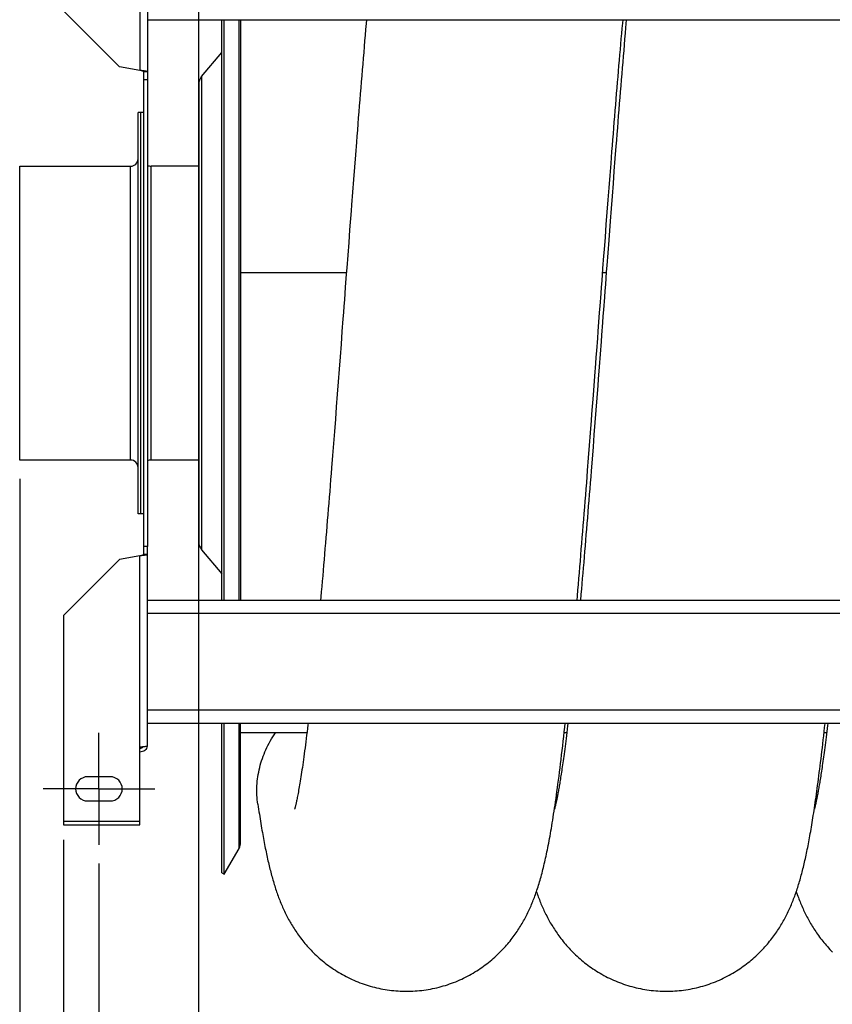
# Model space of a CAD drawing. Extents: x 0 to 420, y 0 to 397.
# Tile 3 of 16: x 150 to 194, y 57 to 109. Entities that reach past the tile are written whole.
import ezdxf

# ---------------------------------------------------------------- set-up
doc = ezdxf.new("R2010")
doc.units = 0
doc.header["$LTSCALE"] = 23.1
doc.linetypes.add('CENTER', pattern=[0.6, 0.375, -0.075, 0.075, -0.075])
doc.layers.get('0').update_dxf_attribs({"linetype": 'CONTINUOUS'})
for name, color, linetype in [('110528_DXF_CONTINUOUS_LINE', 7, 'CONTINUOUS'), ('110528_DXF_DIMENSION', 7, 'CONTINUOUS'), ('110534_DXF_AXIS', 7, 'CONTINUOUS'), ('110534_DXF_CONTINUOUS_LINE', 7, 'CONTINUOUS'), ('110651_DXF_CONTINUOUS_LINE', 7, 'CONTINUOUS'), ('110801_DXF_CONTINUOUS_LINE', 7, 'CONTINUOUS'), ('112850_DXF_CONTINUOUS_LINE', 7, 'CONTINUOUS'), ('AG_HOSE_125_DXF_CONTINUOUS', 7, 'CONTINUOUS'), ('ASEM_65_125-75_DXF_DIMENSI', 7, 'CONTINUOUS')]:
    doc.layers.add(name, color=color, linetype=linetype)
doc.styles.get("Standard").update_dxf_attribs({"font": 'txt', "width": 0.7})
doc.dimstyles.new('DIMSTYLE_1', dxfattribs={"dimtxt": 3.5, "dimasz": 3, "dimexe": 1.5, "dimexo": 1, "dimgap": 0.875, "dimtad": 1, "dimdec": 0, "dimlfac": 10, "dimtxsty": 'STANDARD', "dimblk": '_ARROW_FILLED', "dimblk1": '_ARROW_FILLED', "dimblk2": '_ARROW_FILLED', "dimcen": 0.09, "dimazin": 3, "dimtp": 0.8, "dimtm": 0.8, "dimtfac": 1, "dimtdec": 0, "dimtofl": 0, "dimtmove": 0, "dimatfit": 3, "dimtolj": 1})
doc.dimstyles.new('DIMSTYLE_2', dxfattribs={"dimtxt": 3.5, "dimasz": 3, "dimexe": 1.5, "dimexo": 1, "dimgap": 0.875, "dimtad": 1, "dimdec": 3, "dimlfac": 10, "dimtxsty": 'STANDARD', "dimblk": '_ARROW_FILLED', "dimblk1": '_ARROW_FILLED', "dimblk2": '_ARROW_FILLED', "dimcen": 0.09, "dimazin": 3, "dimtp": 0.8, "dimtm": 0.8, "dimtfac": 1, "dimtdec": 3, "dimtofl": 0, "dimtmove": 0, "dimatfit": 3, "dimtolj": 1})

# ---------------------------------------------------------------- blocks, each defined once
blk = doc.blocks.new('_ARROW_FILLED')
at = {"color": 0, "linetype": 'BYBLOCK'}
blk.add_solid([(0, 0), (-1, 0.167), (-1, -0.167)], dxfattribs=at)
blk = doc.blocks.new('*D5')
at = {"layer": 'ASEM_65_125-75_DXF_DIMENSI', "color": 2, "linetype": 'CONTINUOUS'}
for p, q in [((152.377, 65.451), (152.377, 30.873)), ((233.577, 65.451), (233.577, 30.873)), ((152.377, 32.373), (192.977, 32.373)), ((233.577, 32.373), (192.977, 32.373))]:
    blk.add_line(p, q, dxfattribs=at)
at = {"layer": 'ASEM_65_125-75_DXF_DIMENSI', "color": 2, "linetype": 'CONTINUOUS', "xscale": 3, "yscale": 3, "zscale": 3, "rotation": 180}
blk.add_blockref('_ARROW_FILLED', (152.377, 32.373), dxfattribs=at)
at = {"layer": 'ASEM_65_125-75_DXF_DIMENSI', "color": 2, "linetype": 'CONTINUOUS', "xscale": 3, "yscale": 3, "zscale": 3}
blk.add_blockref('_ARROW_FILLED', (233.577, 32.373), dxfattribs=at)
at = {"layer": 'ASEM_65_125-75_DXF_DIMENSI', "color": 2, "linetype": 'CONTINUOUS', "insert": (192.977, 36.748), "char_height": 3.5, "width": 11.25, "attachment_point": 2}
blk.add_mtext('812', dxfattribs=at)
blk = doc.blocks.new('*D6')
at = {"layer": 'ASEM_65_125-75_DXF_DIMENSI', "color": 2, "linetype": 'CONTINUOUS'}
for p, q in [((154.277, 64.177), (154.277, 40.873)), ((231.677, 64.177), (231.677, 40.873)), ((154.277, 42.373), (192.977, 42.373)), ((231.677, 42.373), (192.977, 42.373))]:
    blk.add_line(p, q, dxfattribs=at)
at = {"layer": 'ASEM_65_125-75_DXF_DIMENSI', "color": 2, "linetype": 'CONTINUOUS', "xscale": 3, "yscale": 3, "zscale": 3, "rotation": 180}
blk.add_blockref('_ARROW_FILLED', (154.277, 42.373), dxfattribs=at)
at = {"layer": 'ASEM_65_125-75_DXF_DIMENSI', "color": 2, "linetype": 'CONTINUOUS', "xscale": 3, "yscale": 3, "zscale": 3}
blk.add_blockref('_ARROW_FILLED', (231.677, 42.373), dxfattribs=at)
at = {"layer": 'ASEM_65_125-75_DXF_DIMENSI', "color": 2, "linetype": 'CONTINUOUS', "insert": (192.977, 46.748), "char_height": 3.5, "width": 12.375, "attachment_point": 2}
blk.add_mtext('774', dxfattribs=at)
blk = doc.blocks.new('*D7')
at = {"layer": 'ASEM_65_125-75_DXF_DIMENSI', "color": 2, "linetype": 'CONTINUOUS'}
for p, q in [((150.027, 84.802), (150.027, 20.873)), ((242.162, 84.212), (242.162, 20.873)), ((150.027, 22.373), (196.095, 22.373)), ((242.162, 22.373), (196.095, 22.373))]:
    blk.add_line(p, q, dxfattribs=at)
at = {"layer": 'ASEM_65_125-75_DXF_DIMENSI', "color": 2, "linetype": 'CONTINUOUS', "xscale": 3, "yscale": 3, "zscale": 3, "rotation": 180}
blk.add_blockref('_ARROW_FILLED', (150.027, 22.373), dxfattribs=at)
at = {"layer": 'ASEM_65_125-75_DXF_DIMENSI', "color": 2, "linetype": 'CONTINUOUS', "xscale": 3, "yscale": 3, "zscale": 3}
blk.add_blockref('_ARROW_FILLED', (242.162, 22.373), dxfattribs=at)
at = {"layer": 'ASEM_65_125-75_DXF_DIMENSI', "color": 2, "linetype": 'CONTINUOUS', "insert": (196.095, 26.748), "char_height": 3.5, "width": 11.25, "attachment_point": 2}
blk.add_mtext('921', dxfattribs=at)

msp = doc.modelspace()

# ---------------------------------------------------------------- linework, layer by layer
at = {"layer": '110528_DXF_CONTINUOUS_LINE', "color": 3, "linetype": 'CONTINUOUS'}
for p, q in [((160.85894, 78.27725), (160.85894, 109.4081)), ((159.77929, 106.35848), (160.85894, 107.64516)), ((159.62722, 105.94067), (159.62722, 81.41384)), ((159.77929, 80.99602), (160.85894, 79.70934)), ((160.85894, 63.67725), (160.85894, 71.68693))]:
    msp.add_line(p, q, dxfattribs=at)
at = {"layer": '110528_DXF_CONTINUOUS_LINE', "color": 7, "linetype": 'CONTINUOUS'}
for p, q in [((160.98885, 78.27725), (160.98885, 109.4081)), ((161.87497, 109.4081), (161.87497, 78.27725)), ((160.98885, 63.60225), (160.98885, 71.68693)), ((161.87497, 65.31123), (161.87497, 71.68693)), ((160.98885, 63.60225), (161.78788, 64.98623)), ((160.85894, 63.67725), (160.98885, 63.60225))]:
    msp.add_line(p, q, dxfattribs=at)
at = {"layer": '110528_DXF_CONTINUOUS_LINE', "color": 9, "linetype": 'CONTINUOUS'}
for p, q in [((161.78788, 78.27725), (161.78788, 109.4081)), ((159.77929, 106.35848), (159.77929, 80.99602)), ((161.78788, 64.98623), (161.78788, 71.68693))]:
    msp.add_line(p, q, dxfattribs=at)
at = {"layer": '110528_DXF_CONTINUOUS_LINE', "color": 3, "linetype": 'CONTINUOUS'}
for centre, start, end in [((160.27722, 105.94067), 140, 180), ((160.27722, 81.41383), 180, 220)]:
    msp.add_arc(centre, 0.65, start, end, dxfattribs=at)
at = {"layer": '110528_DXF_CONTINUOUS_LINE', "color": 7, "linetype": 'CONTINUOUS'}
msp.add_arc((161.22497, 65.31123), 0.65, 330, 360, dxfattribs=at)
at = {"layer": '110528_DXF_DIMENSION', "color": 2, "linetype": 'CONTINUOUS'}
msp.add_line((159.62722, 52.42783), (159.62722, 134.92668), dxfattribs=at)
at = {"layer": '110534_DXF_AXIS', "color": 7, "linetype": 'CENTER'}
for q in [(154.27722, 71.17726), (151.27721, 68.17725), (157.27723, 68.17725), (154.27722, 65.17724)]:
    msp.add_line((154.27722, 68.17725), q, dxfattribs=at)
at = {"layer": '110534_DXF_CONTINUOUS_LINE', "color": 9, "linetype": 'CONTINUOUS'}
for p, q in [((156.47722, 116.9295), (156.47722, 106.6886)), ((156.47722, 70.425), (156.47722, 80.6659)), ((152.37722, 66.4506), (156.47722, 66.4506))]:
    msp.add_line(p, q, dxfattribs=at)
at = {"layer": '110534_DXF_CONTINUOUS_LINE', "color": 3, "linetype": 'CONTINUOUS'}
for p, q in [((156.87722, 116.8693), (156.87722, 81.17725)), ((152.37722, 109.88256), (155.37722, 106.88256)), ((156.47722, 106.6886), (155.37722, 106.88256)), ((156.87722, 70.48521), (156.87722, 81.17725)), ((152.37722, 77.47194), (155.37722, 80.47194)), ((156.47722, 80.6659), (155.37722, 80.47194)), ((152.37722, 77.47194), (152.37722, 66.25059)), ((156.47722, 66.25059), (156.47722, 70.425)), ((154.87722, 68.82725), (153.67722, 68.82725)), ((153.67722, 67.52725), (154.87722, 67.52725)), ((152.37722, 66.2506), (156.47722, 66.2506))]:
    msp.add_line(p, q, dxfattribs=at)
at = {"layer": '110534_DXF_CONTINUOUS_LINE', "color": 7, "linetype": 'CONTINUOUS'}
for p, q in [((156.87722, 106.61557), (156.67722, 106.61557)), ((156.67722, 81.17725), (156.67722, 106.61557)), ((156.87722, 106.17725), (156.67722, 106.17725)), ((156.87722, 81.17725), (156.67722, 81.17725)), ((156.67722, 80.73893), (156.67722, 81.17725)), ((156.87722, 80.73893), (156.67722, 80.73893))]:
    msp.add_line(p, q, dxfattribs=at)
at = {"layer": '110534_DXF_CONTINUOUS_LINE', "color": 3, "linetype": 'CONTINUOUS'}
for centre, radius, start, end in [((156.48577, 70.54259), 0.39145, 349.89085, 350.655351), ((153.67722, 68.17725), 0.65, 90, 270), ((154.87722, 68.17725), 0.65, 270, 90)]:
    msp.add_arc(centre, radius, start, end, dxfattribs=at)
at = {"layer": '110534_DXF_CONTINUOUS_LINE', "color": 7, "linetype": 'CONTINUOUS'}
for points, knots in [([(156.67722, 106.61557), (156.67722, 106.6235), (156.65421, 106.64058), (156.6132, 106.65423), (156.5499, 106.67195), (156.50277, 106.68266), (156.47722, 106.6886)], [0, 0, 0, 0, 0.1095964, 0.32647794, 0.63723776, 1, 1, 1, 1]), ([(156.67722, 80.73893), (156.67722, 80.73101), (156.65421, 80.71392), (156.6132, 80.70027), (156.5499, 80.68255), (156.50277, 80.67184), (156.47722, 80.6659)], [0, 0, 0, 0, 0.1095964, 0.32647794, 0.63723776, 1, 1, 1, 1]), ([(156.47722, 70.34478), (156.5114, 70.34478), (156.58079, 70.36265), (156.63204, 70.41284), (156.64947, 70.44205)], [0, 0, 0, 0, 0.50119096, 1, 1, 1, 1])]:
    msp.add_open_spline(points, degree=3, knots=knots, dxfattribs=at)
at = {"layer": '110534_DXF_CONTINUOUS_LINE', "color": 3, "linetype": 'CONTINUOUS'}
for points, knots in [([(156.87722, 106.61557), (156.87722, 106.61955), (156.86531, 106.6283), (156.84302, 106.63519), (156.80561, 106.64437), (156.73383, 106.65682), (156.62261, 106.67174), (156.52826, 106.68267), (156.47722, 106.6886)], [0, 0, 0, 0, 0.0290834, 0.08885385, 0.18164624, 0.30490852, 0.62429132, 1, 1, 1, 1]), ([(156.87722, 80.73893), (156.87722, 80.73495), (156.86531, 80.72621), (156.84302, 80.71931), (156.80561, 80.71013), (156.73383, 80.69769), (156.62261, 80.68276), (156.52826, 80.67184), (156.47722, 80.6659)], [0, 0, 0, 0, 0.0290834, 0.08885385, 0.18164624, 0.30490852, 0.62429132, 1, 1, 1, 1]), ([(156.47722, 70.425), (156.52826, 70.42989), (156.60241, 70.43698), (156.69662, 70.44708), (156.75665, 70.45446), (156.80541, 70.46144), (156.84314, 70.46901), (156.86441, 70.47458), (156.87722, 70.48162), (156.87722, 70.48521)], [0, 0, 0, 0, 0.37771184, 0.54853637, 0.69852876, 0.82207755, 0.91471109, 0.97358369, 1, 1, 1, 1]), ([(156.87114, 70.47388), (156.8631, 70.42874), (156.83061, 70.34041), (156.73938, 70.23319), (156.61677, 70.16318), (156.52351, 70.14701), (156.47722, 70.14701)], [0, 0, 0, 0, 0.24875061, 0.49833507, 0.74886161, 1, 1, 1, 1])]:
    msp.add_open_spline(points, degree=3, knots=knots, dxfattribs=at)
at = {"layer": '110651_DXF_CONTINUOUS_LINE', "color": 3, "linetype": 'CONTINUOUS'}
for p, q in [((161.87497, 95.85944), (167.54579, 95.85944)), ((181.28463, 95.85944), (181.478, 95.85944)), ((165.42878, 71.17725), (161.87497, 71.17725)), ((179.36099, 71.17725), (179.22146, 71.17725)), ((193.29319, 71.17725), (193.1537, 71.17725))]:
    msp.add_line(p, q, dxfattribs=at)
at = {"layer": '110801_DXF_CONTINUOUS_LINE', "color": 7, "linetype": 'CONTINUOUS'}
for p, q in [((156.87722, 109.4081), (229.07722, 109.4081)), ((229.07722, 78.27725), (156.87722, 78.27725)), ((229.07722, 71.68693), (156.87722, 71.68693))]:
    msp.add_line(p, q, dxfattribs=at)
at = {"layer": '110801_DXF_CONTINUOUS_LINE', "color": 9, "linetype": 'CONTINUOUS'}
for p, q in [((229.07722, 77.57725), (156.87722, 77.57725)), ((229.07722, 72.38693), (156.87722, 72.38693))]:
    msp.add_line(p, q, dxfattribs=at)
at = {"layer": '112850_DXF_CONTINUOUS_LINE', "color": 7, "linetype": 'CONTINUOUS'}
for p, q in [((156.52722, 104.42725), (156.37722, 104.42725)), ((156.37722, 82.92725), (156.37722, 104.42725)), ((156.67722, 104.42725), (156.52722, 104.42725)), ((156.52722, 82.92728), (156.52722, 104.42723)), ((156.52722, 82.92728), (156.52722, 104.42723)), ((150.02722, 101.55225), (155.97722, 101.55225)), ((150.02722, 85.80225), (150.02722, 101.55225)), ((159.62722, 101.55225), (157.07722, 101.55225)), ((155.97722, 85.80225), (150.02722, 85.80225)), ((159.62722, 85.80225), (157.07722, 85.80225)), ((156.52722, 82.92725), (156.37722, 82.92725)), ((156.67722, 82.92725), (156.52722, 82.92725))]:
    msp.add_line(p, q, dxfattribs=at)
at = {"layer": '112850_DXF_CONTINUOUS_LINE', "color": 9, "linetype": 'CONTINUOUS'}
for p, q in [((155.97722, 85.80225), (155.97722, 101.55225)), ((157.07722, 85.80225), (157.07722, 101.55225))]:
    msp.add_line(p, q, dxfattribs=at)
at = {"layer": '112850_DXF_CONTINUOUS_LINE', "color": 7, "linetype": 'CONTINUOUS'}
for centre, start, end in [((155.97722, 101.95225), 270, 360), ((157.07722, 101.95225), 240, 270), ((155.97722, 85.40225), 0, 90), ((157.07722, 85.40225), 90, 120)]:
    msp.add_arc(centre, 0.4, start, end, dxfattribs=at)
at = {"layer": 'AG_HOSE_125_DXF_CONTINUOUS', "color": 7, "linetype": 'CONTINUOUS'}
for p, q in [((182.55379, 109.4081), (182.51653, 108.9807)), ((168.02782, 102.17301), (167.97601, 101.50719)), ((181.94345, 101.96031), (181.8918, 101.29532)), ((167.97601, 101.50719), (167.92426, 100.83816)), ((181.68219, 101.05425), (181.73277, 101.70047)), ((167.92426, 100.83816), (167.87258, 100.16633)), ((181.63153, 100.40299), (181.68219, 101.05425)), ((181.8918, 101.29532), (181.8402, 100.6271)), ((181.58081, 99.74716), (181.63153, 100.40299)), ((181.8402, 100.6271), (181.78865, 99.95603)), ((167.87258, 100.16633), (167.82098, 99.49219)), ((181.78865, 99.95603), (181.73715, 99.28248)), ((181.53004, 99.08723), (181.58081, 99.74716)), ((181.73715, 99.28248), (181.6857, 98.60684)), ((181.47921, 98.42363), (181.53004, 99.08723)), ((181.42836, 97.75685), (181.47921, 98.42363)), ((181.6857, 98.60684), (181.60862, 97.59035)), ((167.71797, 98.13855), (167.66655, 97.45968)), ((181.37749, 97.08718), (181.42836, 97.75685)), ((167.66655, 97.45968), (167.61518, 96.7798)), ((181.60862, 97.59035), (181.5573, 96.91123)), ((167.61518, 96.7798), (167.56385, 96.09919)), ((181.5573, 96.91123), (181.50601, 96.23135)), ((181.25017, 95.40245), (181.30112, 96.07797)), ((181.02018, 92.34476), (181.04579, 92.68534)), ((167.25686, 92.01839), (167.20585, 91.34225)), ((181.19938, 92.1553), (181.14844, 91.47974)), ((167.20585, 91.34225), (167.1549, 90.66822)), ((181.14844, 91.47974), (181.09755, 90.80621)), ((180.86629, 90.30177), (180.91764, 90.98235)), ((167.1549, 90.66822), (167.104, 89.99666)), ((180.78916, 89.28266), (180.86629, 90.30177)), ((167.104, 89.99666), (167.05314, 89.32789)), ((181.0213, 89.80053), (180.97052, 89.13368)), ((167.05314, 89.32789), (167.00231, 88.66222)), ((180.97052, 89.13368), (180.91978, 88.47017)), ((167.00231, 88.66222), (166.9515, 88.00001)), ((180.91978, 88.47017), (180.86909, 87.81038)), ((166.9515, 88.00001), (166.90073, 87.34159)), ((180.63453, 87.25458), (180.68612, 87.92874)), ((180.86909, 87.81038), (180.81846, 87.15469)), ((166.90073, 87.34159), (166.85002, 86.68742)), ((180.58287, 86.58271), (180.63453, 87.25458)), ((180.81846, 87.15469), (180.76791, 86.5035)), ((166.85002, 86.68742), (166.79937, 86.03789)), ((180.53115, 85.9135), (180.58287, 86.58271)), ((180.76791, 86.5035), (180.71742, 85.85717)), ((180.47935, 85.24735), (180.53115, 85.9135)), ((180.11801, 78.60945), (180.08839, 78.27725)), ((178.70441, 67.09948), (178.70175, 67.09028)), ((178.72877, 67.19121), (178.71978, 67.15618)), ((178.73922, 67.23333), (178.72877, 67.19121)), ((178.75107, 67.28265), (178.73922, 67.23333)), ((192.63578, 67.09665), (192.63352, 67.08888)), ((192.65377, 67.16303), (192.64614, 67.13409)), ((192.66292, 67.19893), (192.65377, 67.16303)), ((192.67353, 67.24191), (192.66292, 67.19893)), ((192.68552, 67.2921), (192.67353, 67.24191))]:
    msp.add_line(p, q, dxfattribs=at)
at = {"layer": 'AG_HOSE_125_DXF_CONTINUOUS', "color": 9, "linetype": 'CONTINUOUS'}
for p, q in [((161.87497, 95.85944), (167.54579, 95.85944)), ((181.28463, 95.85944), (181.478, 95.85944)), ((165.42878, 71.17725), (161.87497, 71.17725)), ((179.36099, 71.17725), (179.22146, 71.17725)), ((193.29319, 71.17725), (193.1537, 71.17725))]:
    msp.add_line(p, q, dxfattribs=at)
at = {"layer": 'AG_HOSE_125_DXF_CONTINUOUS', "color": 7, "linetype": 'CONTINUOUS'}
for points in [[(168.62158, 109.4081), (168.603, 109.19559), (168.57659, 108.89144), (168.5502, 108.58544), (168.52382, 108.27766), (168.49748, 107.96822), (168.47116, 107.65718), (168.44487, 107.34458), (168.41861, 107.03054), (168.39239, 106.71514), (168.36619, 106.39839), (168.34001, 106.08035), (168.31387, 105.7611), (168.28776, 105.44064), (168.26168, 105.11895), (168.23561, 104.79607), (168.20958, 104.47206), (168.18356, 104.14687), (168.15757, 103.82056), (168.1316, 103.49318), (168.10563, 103.16469), (168.07969, 102.83512), (168.02782, 102.17301)], [(181.73277, 101.70047), (181.78328, 102.34125), (181.8085, 102.65947), (181.83371, 102.97621), (181.85889, 103.29142), (181.88405, 103.60508), (181.90919, 103.91713), (181.93431, 104.22756), (181.95941, 104.53632), (181.98449, 104.84337), (182.00956, 105.14869), (182.03461, 105.45225), (182.05965, 105.75399), (182.08467, 106.05387), (182.10968, 106.35184), (182.13466, 106.64787), (182.15962, 106.94187), (182.18456, 107.2338), (182.20946, 107.52363), (182.23434, 107.81128), (182.25918, 108.0967), (182.28399, 108.37986), (182.30877, 108.66068), (182.33351, 108.93914), (182.35821, 109.2152), (182.3756, 109.4081)], [(182.51653, 108.9807), (182.49032, 108.67752), (182.46415, 108.37272), (182.43798, 108.06604), (182.41181, 107.75739), (182.38564, 107.44693), (182.35949, 107.13476), (182.33335, 106.82092), (182.30721, 106.50545), (182.28109, 106.1885), (182.25498, 105.87012), (182.22889, 105.55034), (182.20282, 105.22932), (182.17678, 104.90712), (182.15076, 104.58376), (182.12476, 104.2593), (182.09879, 103.9338), (182.07285, 103.6073), (182.04693, 103.27978), (182.02103, 102.95129), (181.99515, 102.62188), (181.94345, 101.96031)], [(167.82098, 99.49219), (167.7952, 99.15437), (167.71797, 98.13855)], [(181.30112, 96.07797), (181.35204, 96.75138), (181.37749, 97.08718)], [(167.56385, 96.09919), (167.53821, 95.75869), (167.48696, 95.07752)], [(181.50601, 96.23135), (181.48039, 95.89124), (181.42919, 95.21087)], [(167.48696, 95.07752), (167.46135, 94.73693), (167.43575, 94.39639), (167.41016, 94.05596), (167.38458, 93.7157), (167.35902, 93.37563)], [(181.14809, 94.04622), (181.19916, 94.72509), (181.22467, 95.06398), (181.25017, 95.40245)], [(181.42919, 95.21087), (181.40361, 94.8707), (181.37804, 94.53059)], [(181.37804, 94.53059), (181.32694, 93.85075), (181.3014, 93.51109), (181.27588, 93.17168)], [(181.04579, 92.68534), (181.12254, 93.70632), (181.14809, 94.04622)], [(167.35902, 93.37563), (167.30791, 92.69631), (167.28238, 92.35715), (167.25686, 92.01839)], [(181.27588, 93.17168), (181.22487, 92.49374), (181.19938, 92.1553)], [(180.91764, 90.98235), (180.94329, 91.32286), (180.96893, 91.66347), (181.02018, 92.34476)], [(181.09755, 90.80621), (181.04671, 90.13508), (181.0213, 89.80053)], [(180.68612, 87.92874), (180.7119, 88.26658), (180.78916, 89.28266)], [(166.79937, 86.03789), (166.74878, 85.39344), (166.72352, 85.07326), (166.69827, 84.7545), (166.67304, 84.43721), (166.64783, 84.12144), (166.62264, 83.80724), (166.59747, 83.49464), (166.57231, 83.18369), (166.54719, 82.87442), (166.52208, 82.56688), (166.497, 82.26112), (166.47194, 81.95717), (166.44691, 81.65508), (166.4219, 81.35489), (166.39692, 81.05664), (166.37195, 80.76037), (166.34701, 80.46614), (166.3221, 80.174), (166.29721, 79.88398), (166.27235, 79.59616), (166.24751, 79.31056), (166.22271, 79.02724), (166.19795, 78.74626), (166.17322, 78.46765), (166.1562, 78.27725)], [(180.71742, 85.85717), (180.667, 85.21608), (180.64182, 84.8976), (180.61665, 84.58057), (180.5915, 84.26503), (180.56638, 83.95102), (180.54127, 83.63858), (180.51619, 83.32778), (180.49114, 83.01864), (180.4661, 82.71121), (180.44109, 82.40554), (180.41609, 82.10167), (180.39112, 81.79963), (180.36617, 81.49946), (180.34124, 81.20121), (180.31634, 80.9049), (180.29145, 80.61058), (180.26659, 80.31829), (180.24175, 80.02805), (180.21694, 79.73992), (180.19216, 79.45394), (180.16741, 79.17014), (180.14269, 78.88863), (180.11801, 78.60945)], [(179.90928, 78.27725), (179.93075, 78.52485), (179.95712, 78.83102), (179.98346, 79.13882), (180.00978, 79.44821), (180.03607, 79.75915), (180.06233, 80.07159), (180.08857, 80.38551), (180.11478, 80.70086), (180.14096, 81.0176), (180.16712, 81.33571), (180.19325, 81.65516), (180.21935, 81.97589), (180.24543, 82.29791), (180.27149, 82.62115), (180.29752, 82.94559), (180.32355, 83.2712), (180.34955, 83.59797), (180.37554, 83.92582), (180.40152, 84.25473), (180.42748, 84.58466), (180.47935, 85.24735)], [(165.49025, 71.68693), (165.48103, 71.609), (165.45845, 71.42066), (165.43602, 71.23601), (165.41376, 71.0553), (165.39169, 70.87857), (165.36979, 70.70574), (165.3481, 70.53693), (165.3266, 70.37213), (165.30531, 70.2113), (165.28423, 70.0545), (165.26337, 69.90169), (165.24273, 69.75287), (165.22233, 69.60811), (165.20218, 69.46736), (165.18226, 69.33063), (165.16263, 69.19806), (165.14328, 69.06961), (165.12422, 68.94524), (165.10549, 68.82513), (165.08709, 68.70924), (165.06903, 68.5975), (165.05135, 68.49013), (165.03406, 68.38702), (165.01716, 68.28814), (165.00071, 68.19373), (164.98472, 68.1037), (164.96919, 68.01797), (164.9542, 67.93673), (164.93973, 67.85993), (164.92581, 67.78741), (164.91245, 67.71921), (164.89968, 67.65528), (164.88749, 67.59545), (164.87588, 67.53957), (164.86485, 67.48755), (164.85441, 67.43928), (164.84456, 67.39463), (164.83531, 67.35354), (164.82666, 67.31589), (164.81858, 67.28146), (164.8111, 67.25016), (164.8042, 67.22192), (164.79788, 67.19654), (164.79213, 67.17392), (164.78697, 67.15402), (164.78241, 67.13678), (164.77845, 67.12213), (164.77512, 67.11001), (164.77241, 67.10039), (164.77088, 67.09504)], [(178.68205, 66.97366), (178.70711, 67.13941), (178.73237, 67.30949), (178.75785, 67.484), (178.78359, 67.66341), (178.80962, 67.84786), (178.83591, 68.03745), (178.86254, 68.23262), (178.88952, 68.43378), (178.91684, 68.64078), (178.94442, 68.8533), (178.97231, 69.07166), (179.00047, 69.29575), (179.02876, 69.52446), (179.05718, 69.75784), (179.08572, 69.99593), (179.11424, 70.23748), (179.14274, 70.48235), (179.17123, 70.73066), (179.19959, 70.98137), (179.2278, 71.23409), (179.2559, 71.4891), (179.27742, 71.68693)], [(179.42245, 71.68693), (179.40646, 71.55237), (179.38534, 71.37673), (179.36465, 71.20689), (179.34442, 71.04293), (179.32464, 70.88454), (179.30528, 70.73155), (179.28636, 70.58389), (179.26787, 70.44141), (179.2498, 70.30385), (179.23214, 70.17116), (179.2149, 70.04318), (179.19802, 69.91948), (179.18151, 69.79997), (179.16536, 69.68457), (179.14953, 69.57279), (179.13399, 69.46455), (179.11877, 69.35981), (179.10381, 69.25826), (179.08913, 69.15979), (179.07472, 69.0644), (179.06057, 68.97192), (179.04667, 68.8823), (179.03304, 68.79549), (179.01964, 68.71134), (179.0065, 68.62981), (178.9936, 68.55087), (178.98093, 68.47439), (178.96851, 68.40032), (178.95632, 68.32864), (178.94436, 68.25928), (178.93264, 68.1922), (178.92115, 68.12737), (178.90991, 68.06475), (178.8989, 68.0043), (178.88813, 67.946), (178.8776, 67.88981), (178.86732, 67.83569), (178.85728, 67.78362), (178.8475, 67.73358), (178.83796, 67.68552), (178.82869, 67.63944), (178.81967, 67.5953), (178.81091, 67.55308), (178.80243, 67.51276), (178.79422, 67.47434), (178.78628, 67.43778), (178.77864, 67.40308), (178.77129, 67.37023), (178.76424, 67.33922), (178.75749, 67.31001), (178.75107, 67.28265)], [(192.6216, 67.0221), (192.64231, 67.15962), (192.66313, 67.29984), (192.68406, 67.4428), (192.70512, 67.58867), (192.7263, 67.7375), (192.74762, 67.88933), (192.76908, 68.04433), (192.79069, 68.20257), (192.81245, 68.36408), (192.83437, 68.52901), (192.85645, 68.69738), (192.87869, 68.86927), (192.90112, 69.04484), (192.92372, 69.22412), (192.94651, 69.4072), (192.9695, 69.59424), (192.99269, 69.78529), (193.01608, 69.98043), (193.0397, 70.17989), (193.06354, 70.38374), (193.08761, 70.59204), (193.11193, 70.80508), (193.1365, 71.02292), (193.16133, 71.24562), (193.18643, 71.47346), (193.20967, 71.68693)], [(193.35465, 71.68693), (193.34109, 71.57262), (193.32174, 71.41144), (193.30265, 71.25428), (193.28383, 71.10101), (193.26525, 70.95157), (193.24693, 70.80592), (193.22886, 70.66393), (193.21104, 70.52555), (193.19347, 70.39074), (193.17613, 70.2594), (193.15904, 70.13146), (193.14219, 70.0069), (193.12559, 69.88571), (193.10924, 69.76783), (193.09314, 69.65321), (193.0773, 69.54185), (193.06172, 69.4337), (193.04639, 69.32871), (193.03133, 69.22685), (193.01654, 69.12811), (193.00202, 69.0324), (192.98777, 68.93966), (192.97378, 68.84984), (192.96005, 68.76288), (192.94658, 68.67864), (192.93336, 68.59708), (192.9204, 68.51816), (192.90768, 68.44176), (192.8952, 68.36784), (192.88297, 68.29635), (192.87098, 68.22721), (192.85922, 68.16035), (192.8477, 68.09576), (192.83642, 68.03341), (192.82539, 67.97324), (192.81459, 67.91524), (192.80405, 67.8594), (192.79376, 67.80568), (192.78373, 67.75406), (192.77397, 67.70454), (192.76447, 67.65709), (192.75525, 67.61167), (192.7463, 67.5683), (192.73765, 67.52695), (192.72928, 67.48758), (192.72122, 67.4502), (192.71345, 67.41477), (192.70599, 67.38126), (192.69885, 67.34967), (192.69202, 67.31995), (192.68552, 67.2921)], [(162.79749, 67.3508), (162.81665, 67.22101), (162.83698, 67.08516), (162.85726, 66.9516), (162.87749, 66.82028), (162.89766, 66.69118), (162.9178, 66.56424), (162.93789, 66.43944), (162.95794, 66.31674), (162.97797, 66.1961), (162.99796, 66.07749), (163.01792, 65.96086), (163.03787, 65.84615), (163.0578, 65.73332), (163.07772, 65.62233), (163.09766, 65.51307), (163.11761, 65.4055), (163.13758, 65.2996), (163.15758, 65.1953), (163.17761, 65.09259), (163.19769, 64.99142), (163.21782, 64.89171), (163.23802, 64.79344), (163.25828, 64.69656), (163.27864, 64.60097), (163.2991, 64.50661), (163.31967, 64.41348), (163.34037, 64.32153), (163.36118, 64.23077), (163.38213, 64.14114), (163.40325, 64.0525), (163.42454, 63.96482), (163.44603, 63.87808), (163.46775, 63.79214), (163.4897, 63.70696), (163.51192, 63.62252), (163.5344, 63.5388), (163.55717, 63.45572), (163.58024, 63.3733), (163.60361, 63.29156), (163.6273, 63.21047), (163.65131, 63.12999), (163.67566, 63.05011), (163.70038, 62.97078), (163.72548, 62.89198), (163.75095, 62.81378), (163.77678, 62.73617), (163.80302, 62.6591), (163.82968, 62.58254), (163.85676, 62.50649), (163.88429, 62.43089), (163.91232, 62.35563), (163.94087, 62.28069), (163.96996, 62.20605), (163.99967, 62.13156), (164.03002, 62.05715), (164.06104, 61.98287), (164.09273, 61.9087), (164.12514, 61.83458), (164.15828, 61.76055), (164.19208, 61.68679), (164.22656, 61.61327), (164.26174, 61.53999), (164.29756, 61.46711), (164.33401, 61.39464), (164.37112, 61.32255), (164.40885, 61.25092), (164.44716, 61.17986), (164.4861, 61.10925), (164.52586, 61.03879), (164.56643, 60.96852), (164.60784, 60.89842), (164.65033, 60.82813), (164.69393, 60.75763), (164.73867, 60.68696), (164.78469, 60.61595), (164.83205, 60.54457), (164.88075, 60.47289), (164.93093, 60.40081), (164.98266, 60.32826), (165.03594, 60.25537), (165.09065, 60.18235), (165.14683, 60.10922), (165.20451, 60.03602), (165.26355, 59.96297), (165.3239, 59.89019), (165.38565, 59.81761), (165.44885, 59.74523), (165.5135, 59.67311), (165.57964, 59.60125), (165.64736, 59.52961), (165.7167, 59.45819), (165.78766, 59.38708), (165.86026, 59.31631), (165.93452, 59.24592), (166.01045, 59.17595), (166.08802, 59.10648), (166.16726, 59.03756), (166.24818, 58.96923), (166.33069, 58.90161), (166.41482, 58.83472), (166.50056, 58.76863), (166.58782, 58.70345), (166.6766, 58.63922), (166.76689, 58.57598), (166.85861, 58.51383), (166.95174, 58.45282), (167.04628, 58.39298), (167.14213, 58.3344), (167.23927, 58.27713), (167.3377, 58.22118), (167.43732, 58.16664), (167.5381, 58.11355), (167.64004, 58.06193), (167.74304, 58.01185), (167.84708, 57.96332), (167.95214, 57.91639), (168.05813, 57.87109), (168.16503, 57.82746), (168.27281, 57.78552), (168.3814, 57.74529), (168.49078, 57.70681), (168.60092, 57.67009), (168.71177, 57.63515), (168.8233, 57.60201), (168.93547, 57.57069), (169.04824, 57.5412), (169.16156, 57.51358), (169.27541, 57.48781), (169.38973, 57.46393), (169.50449, 57.44194), (169.61965, 57.42185), (169.73517, 57.40368), (169.85101, 57.38743), (169.96714, 57.37311), (170.0835, 57.36073), (170.20006, 57.35028), (170.31679, 57.34178), (170.43363, 57.33523), (170.55054, 57.33063), (170.6675, 57.32798), (170.76801, 57.32726)], [(178.71978, 67.15618), (178.71236, 67.12822), (178.70927, 67.11689), (178.70662, 67.10732), (178.70441, 67.09948)], [(192.64614, 67.13409), (192.64011, 67.11199), (192.63773, 67.10348), (192.63578, 67.09665)], [(170.76801, 57.32726), (170.87151, 57.32802), (170.99006, 57.33077), (171.10854, 57.33553), (171.22692, 57.34228), (171.34516, 57.35103), (171.46321, 57.36178), (171.58103, 57.37452), (171.69859, 57.38924), (171.81585, 57.40593), (171.93277, 57.42459), (172.04933, 57.44522), (172.16546, 57.46779), (172.28113, 57.49231), (172.39633, 57.51875), (172.51098, 57.5471), (172.62506, 57.57736), (172.73853, 57.6095), (172.85134, 57.6435), (172.96345, 57.67935), (173.07484, 57.71703), (173.18544, 57.7565), (173.29521, 57.79776), (173.40414, 57.84077), (173.51214, 57.88551), (173.61919, 57.93193), (173.72527, 57.98003), (173.83028, 58.02975), (173.93422, 58.08106), (174.03706, 58.13393), (174.1387, 58.1883), (174.23912, 58.24412), (174.3383, 58.30138), (174.43616, 58.35999), (174.53267, 58.4199), (174.62783, 58.4811), (174.72153, 58.54348), (174.81377, 58.607), (174.90455, 58.67163), (174.99376, 58.73724), (175.0814, 58.8038), (175.16746, 58.87126), (175.25184, 58.93949), (175.33451, 59.00841), (175.41551, 59.078), (175.49479, 59.14816), (175.57234, 59.21883), (175.64821, 59.28999), (175.72246, 59.36163), (175.79511, 59.43374), (175.86617, 59.50625), (175.93564, 59.57913), (176.00359, 59.65238), (176.07, 59.72592), (176.13477, 59.79961), (176.19795, 59.8734), (176.25954, 59.94726), (176.31949, 60.02104), (176.37781, 60.09469), (176.43455, 60.16818), (176.48966, 60.24137), (176.54313, 60.31418), (176.59503, 60.38662), (176.64546, 60.45873), (176.69439, 60.5304), (176.74191, 60.60168), (176.78826, 60.67287), (176.83347, 60.74397), (176.87757, 60.81495), (176.92075, 60.8861), (176.96304, 60.95743), (177.00446, 61.02892), (177.04514, 61.10081), (177.08516, 61.17319), (177.12447, 61.24597), (177.16306, 61.31914), (177.201, 61.39279), (177.23826, 61.46684), (177.2747, 61.54101), (177.31035, 61.6153), (177.34522, 61.68971), (177.37921, 61.76398), (177.41232, 61.83802), (177.4446, 61.91192), (177.47607, 61.98564), (177.50666, 62.05896), (177.5365, 62.13212), (177.56587, 62.20578), (177.59479, 62.27997), (177.62327, 62.35472), (177.65159, 62.43074), (177.6798, 62.50823), (177.70786, 62.58712), (177.73589, 62.66777), (177.76398, 62.75057), (177.79205, 62.83531), (177.81991, 62.92147), (177.84755, 63.00907), (177.87501, 63.09826), (177.90218, 63.18864), (177.92905, 63.28026), (177.95567, 63.37321), (177.98195, 63.46724), (178.00793, 63.56241), (178.03362, 63.65877), (178.05893, 63.75601), (178.08387, 63.85402), (178.10849, 63.953), (178.13282, 64.05302), (178.15684, 64.15401), (178.18061, 64.25613), (178.20425, 64.35988), (178.22777, 64.46534), (178.25118, 64.57252), (178.27456, 64.68183), (178.29792, 64.79332), (178.32126, 64.90707), (178.34466, 65.02344), (178.36814, 65.14261), (178.3917, 65.26456), (178.41534, 65.38941), (178.43907, 65.51726), (178.4629, 65.64819), (178.48682, 65.78218), (178.51084, 65.91931), (178.53495, 66.05967), (178.55917, 66.2033), (178.58349, 66.35019), (178.60791, 66.50049), (178.63248, 66.65446), (178.65719, 66.81214), (178.68205, 66.97366)], [(184.70021, 57.32728), (184.8033, 57.32803), (184.92145, 57.33076), (185.03953, 57.33548), (185.15752, 57.34219), (185.27537, 57.35089), (185.39304, 57.36156), (185.51049, 57.37421), (185.62769, 57.38884), (185.74459, 57.40542), (185.86116, 57.42397), (185.97736, 57.44446), (186.09314, 57.46689), (186.20847, 57.49124), (186.32331, 57.51752), (186.43763, 57.54569), (186.55138, 57.57575), (186.66453, 57.60769), (186.77703, 57.64148), (186.88886, 57.67712), (186.99996, 57.71457), (187.11029, 57.75381), (187.2198, 57.79482), (187.32847, 57.83759), (187.43623, 57.88207), (187.54306, 57.92824), (187.64893, 57.97607), (187.75375, 58.02552), (187.8575, 58.07656), (187.96015, 58.12915), (188.06159, 58.18322), (188.1618, 58.23873), (188.26077, 58.29565), (188.35839, 58.3539), (188.45464, 58.41344), (188.54953, 58.47422), (188.64295, 58.53618), (188.73492, 58.59926), (188.82542, 58.66342), (188.91436, 58.72857), (189.00177, 58.79467), (189.08762, 58.86168), (189.17184, 58.92948), (189.25444, 58.99803), (189.33542, 59.06729), (189.41471, 59.13715), (189.49233, 59.20755), (189.56829, 59.27847), (189.64253, 59.34978), (189.71507, 59.42144), (189.78594, 59.49341), (189.85514, 59.56565), (189.92266, 59.63807), (189.98857, 59.71067), (190.05298, 59.78352), (190.11592, 59.85662), (190.17741, 59.9299), (190.23746, 60.00336), (190.29616, 60.07703), (190.35347, 60.15081), (190.40924, 60.22445), (190.46347, 60.29789), (190.51622, 60.37111), (190.56743, 60.44397), (190.61707, 60.51634), (190.66524, 60.58827), (190.71208, 60.6599), (190.75759, 60.73116), (190.80182, 60.80207), (190.84497, 60.87287), (190.88703, 60.94348), (190.92805, 61.01395), (190.96831, 61.08474), (191.00787, 61.1559), (191.0467, 61.22738), (191.08494, 61.29943), (191.12268, 61.37222), (191.15985, 61.4456), (191.19636, 61.51941), (191.23224, 61.59366), (191.26749, 61.66836), (191.30202, 61.7433), (191.33586, 61.81848), (191.36902, 61.89394), (191.40145, 61.96951), (191.43317, 62.04518), (191.46421, 62.12099), (191.4946, 62.19696), (191.52435, 62.27308), (191.55348, 62.3494), (191.58206, 62.42599), (191.61009, 62.50288), (191.63761, 62.58011), (191.66466, 62.65777), (191.69127, 62.73594), (191.71746, 62.81461), (191.74324, 62.89382), (191.76864, 62.97361), (191.79367, 63.05401), (191.81832, 63.13498), (191.84263, 63.21655), (191.86659, 63.29878), (191.89023, 63.38163), (191.91356, 63.46514), (191.93659, 63.54936), (191.95933, 63.63429), (191.9818, 63.71993), (192.00401, 63.80636), (192.02599, 63.89365), (192.04776, 63.98185), (192.06933, 64.07098), (192.09072, 64.16112), (192.11195, 64.25234), (192.13302, 64.34464), (192.15395, 64.43809), (192.17475, 64.53271), (192.19542, 64.62854), (192.216, 64.72567), (192.23648, 64.82414), (192.25689, 64.92398), (192.27722, 65.02527), (192.29749, 65.12804), (192.31772, 65.23233), (192.3379, 65.33821), (192.35804, 65.4457), (192.37816, 65.55485), (192.39828, 65.6658), (192.41839, 65.77856), (192.43851, 65.8932), (192.45866, 66.00984), (192.47884, 66.12854), (192.49905, 66.24932), (192.51931, 66.3723), (192.53963, 66.49751), (192.56, 66.62499), (192.58045, 66.75488), (192.60098, 66.88724), (192.6216, 67.0221)], [(177.7341, 62.66261), (177.74843, 62.62095), (177.77635, 62.5417), (177.80436, 62.46398), (177.83259, 62.38747), (177.861, 62.3122), (177.88963, 62.23803), (177.9187, 62.16441), (177.94821, 62.09134), (177.97818, 62.01877), (178.00886, 61.94615), (178.04034, 61.87331), (178.07257, 61.80042), (178.10559, 61.72742), (178.13947, 61.65425), (178.17419, 61.58096), (178.20968, 61.50779), (178.24597, 61.43471), (178.28306, 61.36173), (178.32084, 61.2891), (178.3593, 61.21688), (178.39848, 61.145), (178.43837, 61.07348), (178.47893, 61.00243), (178.52024, 60.93173), (178.56243, 60.86115), (178.60552, 60.79072), (178.64953, 60.72041), (178.69468, 60.64995), (178.74099, 60.57935), (178.78849, 60.50862), (178.83742, 60.43746), (178.88787, 60.36582), (178.93983, 60.29381), (178.99337, 60.22139), (179.04858, 60.14855), (179.10546, 60.07537), (179.16394, 60.00202), (179.22405, 59.92852), (179.28584, 59.85492), (179.34921, 59.78139), (179.41418, 59.70796), (179.48079, 59.63467), (179.54895, 59.56167), (179.61865, 59.48904), (179.68993, 59.41678), (179.76279, 59.34493), (179.83725, 59.27355), (179.91334, 59.20267), (179.99107, 59.1323), (180.07049, 59.06248), (180.1516, 58.99326), (180.23433, 58.92474), (180.31871, 58.85696), (180.40473, 58.78998), (180.49229, 58.7239), (180.58139, 58.6588), (180.67203, 58.59469), (180.76411, 58.53168), (180.85763, 58.46982), (180.95258, 58.40915), (181.04886, 58.34975), (181.14646, 58.29166), (181.24537, 58.23491), (181.3455, 58.17959), (181.44682, 58.12573), (181.54933, 58.07334), (181.65292, 58.02251), (181.75758, 57.97327), (181.86328, 57.92563), (181.96994, 57.87965), (182.07753, 57.83535), (182.18604, 57.79275), (182.29538, 57.7519), (182.40553, 57.71282), (182.51646, 57.67552), (182.6281, 57.64003), (182.74043, 57.60638), (182.85341, 57.57457), (182.96698, 57.54463), (183.08112, 57.51657), (183.19579, 57.49041), (183.31094, 57.46615), (183.42653, 57.44382), (183.54254, 57.42342), (183.65891, 57.40496), (183.77561, 57.38845), (183.89262, 57.3739), (184.00987, 57.36132), (184.12734, 57.3507), (184.245, 57.34206), (184.3628, 57.33539), (184.4807, 57.33071), (184.59867, 57.32801), (184.70022, 57.32728)], [(191.66628, 62.66254), (191.69239, 62.58742), (191.72029, 62.50895), (191.74869, 62.43094), (191.7776, 62.35333), (191.80705, 62.27611), (191.83699, 62.19943), (191.86741, 62.1233), (191.89836, 62.04765), (191.92984, 61.9725), (191.96184, 61.89784), (191.9944, 61.82364), (192.02753, 61.74988), (192.06123, 61.67657), (192.09553, 61.60367), (192.13046, 61.53112), (192.16602, 61.45896), (192.20224, 61.38713), (192.2392, 61.31549), (192.27691, 61.24406), (192.3154, 61.17281), (192.35479, 61.10156), (192.39509, 61.03034), (192.43633, 60.95912), (192.47865, 60.8877), (192.52211, 60.81607), (192.5667, 60.74426), (192.61258, 60.67213), (192.6598, 60.59962), (192.70837, 60.52684), (192.75829, 60.45382), (192.8096, 60.38059), (192.86232, 60.30717), (192.91643, 60.23367), (192.97195, 60.16013), (193.02891, 60.08655), (193.08731, 60.01301), (193.14717, 59.93955), (193.20851, 59.86618), (193.27138, 59.79293), (193.3358, 59.71981), (193.4018, 59.64687), (193.46942, 59.57412), (193.53869, 59.50159), (193.60963, 59.42932)]]:
    msp.add_lwpolyline(points, dxfattribs=at)
msp.add_open_spline([(162.79749, 67.3508), (162.74985, 67.67558), (162.7184, 68.3396), (162.86609, 69.33197), (163.20315, 70.29514), (163.54336, 70.89246), (163.73924, 71.17728)], degree=3, knots=[0, 0, 0, 0, 0.24441274, 0.49125431, 0.74261833, 1, 1, 1, 1], dxfattribs=at)

# ---------------------------------------------------------------- dimensions: what is measured, and where the dimension line sits
at = {"layer": 'ASEM_65_125-75_DXF_DIMENSI', "color": 2, "linetype": 'CONTINUOUS'}
for base, p1, p2, dimstyle, picture, middle in [((242.16222, 22.37333), (150.02722, 85.80225), (242.16222, 85.21225), 'DIMSTYLE_1', '*D7', (195.59472, 22.37333)), ((233.57722, 32.37333), (152.37722, 66.4506), (233.57722, 66.4506), 'DIMSTYLE_2', '*D5', (192.47721, 32.37333))]:
    dim = msp.add_linear_dim(base=base, p1=p1, p2=p2, dimstyle=dimstyle, dxfattribs=at)
    dim.commit()
    dim.dimension.update_dxf_attribs({"geometry": picture, "text_midpoint": middle, "dimtype": 160})
dim = msp.add_linear_dim(base=(154.27722, 42.37333), p1=(231.67722, 65.17724), p2=(154.27722, 65.17724), angle=180, dimstyle='DIMSTYLE_2', dxfattribs=at)
dim.commit()
dim.dimension.update_dxf_attribs({"geometry": '*D6', "text_midpoint": (192.47721, 42.37333), "dimtype": 160})

doc.saveas('drawing.dxf')
